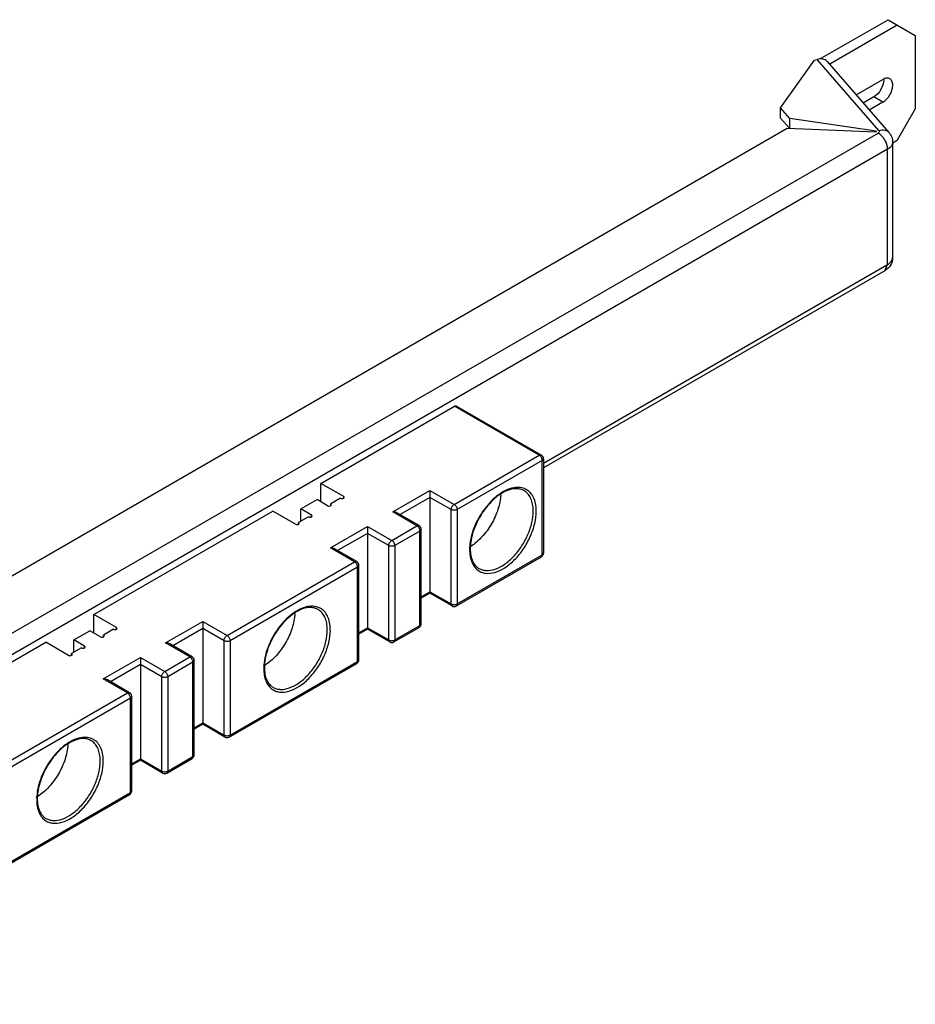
# Model space of a CAD drawing. Header units: millimetres. Extents: x 61 to 470, y 241 to 500.
# Tile 2 of 2: x 260 to 470, y 270 to 500. Entities that reach past the tile are written whole.
import ezdxf

# ---------------------------------------------------------------- set-up
doc = ezdxf.new("R2010")
doc.units = ezdxf.units.MM
doc.header["$LTSCALE"] = 48.13141
doc.layers.get('0').update_dxf_attribs({"linetype": 'CONTINUOUS'})

msp = doc.modelspace()

# ---------------------------------------------------------------- linework, layer by layer
at = {"color": 7, "linetype": 'Continuous'}
for p, q in [((447.51, 490.46), (463.26, 499.55)), ((463.26, 499.55), (469.63, 495.88)), ((449.63, 489.23), (465.39, 498.33)), ((469.63, 495.88), (469.63, 478.73)), ((438.15, 479), (446.05, 490.11)), ((446.05, 490.11), (446.68, 490.29)), ((461.14, 473.68), (446.68, 490.29)), ((449.01, 489.8), (463.48, 473.19)), ((449.63, 489.23), (449.63, 489.09)), ((455.82, 481.98), (462.06, 485.59)), ((459.94, 481.51), (457.47, 480.08)), ((462.06, 480.28), (459.94, 481.51)), ((438.15, 476.55), (438.15, 479)), ((440.36, 476.47), (438.15, 479)), ((462.06, 480.28), (458.89, 478.45)), ((469.63, 478.73), (465.39, 471.38)), ((440.21, 474.18), (438.15, 476.55)), ((460.52, 473.5), (440.36, 476.47)), ((440.36, 474.18), (440.36, 476.47)), ((113.1, 285.63), (439.73, 474.2)), ((439.73, 474.2), (460.48, 473.37)), ((115.04, 273.36), (460.97, 473.08)), ((460.52, 473.37), (460.52, 473.5)), ((460.54, 473.45), (460.52, 473.5)), ((463.17, 469.28), (117.24, 269.56)), ((463.17, 442.34), (463.17, 469.28)), ((464.34, 470.92), (464.34, 443.97)), ((464.4, 470.81), (465.39, 471.38)), ((382.81, 395.94), (463.17, 442.34)), ((462.52, 440.92), (463.17, 442.34)), ((462.52, 440.92), (382.81, 394.9)), ((330.82, 391.24), (362.01, 409.25)), ((362.51, 409.3), (362.01, 409.25)), ((381.81, 397.82), (362.01, 409.25)), ((362.51, 409.3), (382.31, 397.87)), ((361.94, 386.34), (381.81, 397.82)), ((382.51, 396.59), (362.64, 385.12)), ((381.81, 397.82), (382.31, 397.87)), ((382.81, 397), (382.51, 396.59)), ((382.51, 374.55), (382.51, 396.59)), ((382.81, 397), (382.81, 374.95)), ((330.82, 386.92), (330.82, 391.24)), ((336.13, 388.18), (330.82, 391.24)), ((347.58, 384.59), (356.28, 389.61)), ((356.28, 389.61), (361.94, 386.34)), ((356.28, 389.61), (356.28, 365.59)), ((326.16, 385.28), (329.9, 387.45)), ((332.38, 386.02), (329.9, 387.45)), ((335.42, 387.77), (333.09, 386.43)), ((333.23, 386.22), (333.09, 386.43)), ((333.09, 386.07), (333.09, 386.43)), ((336.13, 387.83), (336.13, 388.18)), ((336.27, 387.98), (336.13, 388.18)), ((356.28, 387.98), (349.29, 383.94)), ((361.23, 385.12), (356.28, 387.98)), ((277.79, 360.63), (319.58, 384.75)), ((324.88, 381.69), (319.58, 384.75)), ((328.63, 383.85), (326.16, 385.28)), ((326.16, 382.43), (326.16, 385.28)), ((353.24, 381.32), (347.58, 384.59)), ((353.74, 381.37), (348.58, 384.35)), ((361.23, 363.07), (361.23, 385.12)), ((362.64, 385.12), (362.64, 363.07)), ((327.92, 383.45), (325.59, 382.1)), ((325.59, 381.74), (325.59, 382.1)), ((325.74, 381.89), (325.59, 382.1)), ((328.63, 383.5), (328.63, 383.85)), ((328.78, 383.65), (328.63, 383.85)), ((333.02, 376.18), (341.71, 381.2)), ((341.71, 379.57), (334.72, 375.53)), ((341.71, 381.2), (347.37, 377.93)), ((341.71, 381.2), (341.71, 357.18)), ((346.66, 376.71), (341.71, 379.57)), ((347.37, 377.93), (353.24, 381.32)), ((353.95, 380.1), (348.08, 376.71)), ((353.24, 381.32), (353.74, 381.37)), ((354.24, 380.51), (353.95, 380.1)), ((353.95, 358.05), (353.95, 380.1)), ((354.24, 358.46), (354.24, 380.51)), ((338.67, 372.91), (333.02, 376.18)), ((339.17, 372.96), (334.02, 375.94)), ((346.66, 354.66), (346.66, 376.71)), ((348.08, 376.71), (348.08, 354.66)), ((382.51, 374.55), (382.81, 374.95)), ((308.9, 355.73), (338.67, 372.91)), ((338.67, 372.91), (339.17, 372.96)), ((362.44, 362.62), (382.31, 374.09)), ((362.64, 363.07), (382.51, 374.55)), ((382.31, 374.09), (382.51, 374.55)), ((339.38, 371.69), (309.61, 354.5)), ((339.67, 372.1), (339.38, 371.69)), ((339.38, 349.64), (339.38, 371.69)), ((339.67, 350.05), (339.67, 372.1)), ((354.24, 364.75), (356.28, 365.93)), ((356.28, 365.93), (361.23, 363.07)), ((356.28, 365.59), (354.24, 364.42)), ((356.28, 365.61), (356.28, 365.59)), ((361.44, 362.62), (356.28, 365.59)), ((361.44, 362.62), (361.23, 363.07)), ((362.64, 363.07), (362.44, 362.62)), ((283.09, 357.56), (277.79, 360.63)), ((277.79, 356.3), (277.79, 360.63)), ((294.55, 353.97), (303.25, 358.99)), ((303.25, 358.99), (308.9, 355.73)), ((303.25, 358.99), (303.25, 334.98)), ((273.12, 354.66), (276.87, 356.83)), ((279.35, 355.4), (276.87, 356.83)), ((282.39, 357.16), (280.05, 355.81)), ((283.09, 357.21), (283.09, 357.56)), ((283.24, 357.36), (283.09, 357.56)), ((303.25, 357.36), (296.26, 353.32)), ((308.2, 354.5), (303.25, 357.36)), ((339.67, 356.34), (341.71, 357.52)), ((341.71, 357.18), (339.67, 356.01)), ((341.71, 357.52), (346.66, 354.66)), ((341.71, 357.2), (341.71, 357.18)), ((346.87, 354.21), (341.71, 357.18)), ((347.87, 354.21), (353.74, 357.6)), ((348.08, 354.66), (353.95, 358.05)), ((353.74, 357.6), (353.95, 358.05)), ((353.95, 358.05), (354.24, 358.46)), ((275.6, 353.24), (273.12, 354.66)), ((273.12, 351.81), (273.12, 354.66)), ((280.05, 355.45), (280.05, 355.81)), ((280.2, 355.6), (280.05, 355.81)), ((308.2, 332.46), (308.2, 354.5)), ((309.61, 354.5), (309.61, 332.46)), ((346.87, 354.21), (346.66, 354.66)), ((348.08, 354.66), (347.87, 354.21)), ((224.76, 330.01), (266.55, 354.13)), ((271.85, 351.07), (266.55, 354.13)), ((274.89, 352.83), (272.56, 351.48)), ((275.74, 353.03), (275.6, 353.24)), ((275.6, 352.88), (275.6, 353.24)), ((300.21, 350.7), (294.55, 353.97)), ((300.71, 350.75), (295.55, 353.73)), ((272.7, 351.28), (272.56, 351.48)), ((272.56, 351.13), (272.56, 351.48)), ((279.98, 345.56), (288.68, 350.58)), ((288.68, 350.58), (294.34, 347.32)), ((288.68, 350.58), (288.68, 326.57)), ((294.34, 347.32), (300.21, 350.7)), ((300.21, 350.7), (300.71, 350.75)), ((301.21, 349.89), (300.91, 349.48)), ((301.21, 327.84), (301.21, 349.89)), ((309.61, 332.46), (339.38, 349.64)), ((339.17, 349.19), (339.38, 349.64)), ((339.38, 349.64), (339.67, 350.05)), ((288.68, 348.95), (281.69, 344.91)), ((293.63, 346.09), (288.68, 348.95)), ((300.91, 349.48), (295.04, 346.09)), ((300.91, 327.43), (300.91, 349.48)), ((309.4, 332), (339.17, 349.19)), ((285.64, 342.3), (279.98, 345.56)), ((286.14, 342.34), (280.98, 345.32)), ((293.63, 324.05), (293.63, 346.09)), ((295.04, 346.09), (295.04, 324.05)), ((255.87, 325.11), (285.64, 342.3)), ((286.35, 341.07), (256.58, 323.88)), ((285.64, 342.3), (286.14, 342.34)), ((286.64, 341.48), (286.35, 341.07)), ((286.35, 319.02), (286.35, 341.07)), ((286.64, 319.43), (286.64, 341.48)), ((301.21, 334.14), (303.25, 335.31)), ((303.25, 334.98), (301.21, 333.8)), ((303.25, 335.31), (308.2, 332.46)), ((303.25, 334.99), (303.25, 334.98)), ((308.4, 332), (303.25, 334.98)), ((308.4, 332), (308.2, 332.46)), ((309.61, 332.46), (309.4, 332)), ((286.64, 325.73), (288.68, 326.9)), ((288.68, 326.9), (293.63, 324.05)), ((294.84, 323.59), (300.71, 326.98)), ((295.04, 324.05), (300.91, 327.43)), ((300.71, 326.98), (300.91, 327.43)), ((300.91, 327.43), (301.21, 327.84)), ((288.68, 326.57), (286.64, 325.39)), ((288.68, 326.58), (288.68, 326.57)), ((293.84, 323.59), (288.68, 326.57)), ((293.84, 323.59), (293.63, 324.05)), ((295.04, 324.05), (294.84, 323.59)), ((256.37, 301.38), (286.14, 318.57)), ((256.58, 301.84), (286.35, 319.02)), ((286.14, 318.57), (286.35, 319.02)), ((286.35, 319.02), (286.64, 319.43))]:
    msp.add_line(p, q, dxfattribs=at)
for centre, radius, start, end in [((459.35, 485.49), 2.89, 359.9751, 3.4258), ((381.81, 397), 1, 0, 60.0006), ((377.06, 383.67), 6.65, 103.8789, 105.1313), ((370.96, 384.76), 9.43, 359.9738, 3.223), ((371.22, 384.76), 9.88, 359.9738, 3.223), ((353.24, 380.51), 1, 0, 60.0006), ((360.21, 385.25), 10.38, 300.4419, 302.5896), ((376.01, 375.77), 10.47, 178.8931, 179.9965), ((375.59, 375.77), 10.04, 179.9885, 182.1312), ((375.1, 375.75), 9.56, 182.1398, 183.2468), ((381.81, 374.95), 1, 299.9999, 360), ((338.67, 372.1), 1, 0, 60.0006), ((371.42, 375.05), 5.79, 200.8092, 201.2939), ((328.97, 355.91), 6.65, 103.8789, 105.1313), ((361.94, 363.48), 1, 240.0006, 299.9999), ((322.88, 357), 9.43, 359.9738, 3.223), ((323.13, 357), 9.88, 359.9738, 3.223), ((353.24, 358.46), 1, 299.9999, 360), ((347.37, 355.07), 1, 240.0006, 299.9999), ((300.21, 349.89), 1, 0, 60.0006), ((338.67, 350.05), 1, 299.9999, 360), ((312.12, 357.49), 10.38, 300.4419, 302.5896), ((327.93, 348.01), 10.47, 178.8931, 179.9965), ((327.5, 348.01), 10.04, 179.9885, 182.1312), ((327.02, 347.99), 9.56, 182.1398, 183.2468), ((323.33, 347.29), 5.79, 200.8092, 201.2939), ((285.64, 341.48), 1, 0, 60.0006), ((275.94, 325.3), 6.65, 103.8789, 105.1313), ((308.9, 332.86), 1, 240.0006, 299.9999), ((269.84, 326.38), 9.43, 359.9738, 3.223), ((270.1, 326.38), 9.88, 359.9738, 3.223), ((300.21, 327.84), 1, 299.9999, 360), ((294.34, 324.45), 1, 240.0006, 299.9999), ((259.09, 326.87), 10.38, 300.4419, 302.5896), ((274.9, 317.39), 10.47, 178.8931, 179.9965), ((274.47, 317.39), 10.04, 179.9885, 182.1312), ((285.64, 319.43), 1, 299.9999, 360), ((273.99, 317.37), 9.56, 182.1398, 183.2468), ((270.3, 316.67), 5.79, 200.8092, 201.2939)]:
    msp.add_arc(centre, radius, start, end, dxfattribs=at)
for points, knots in [([(449.01, 489.8), (448.76, 490.09), (447.97, 490.51), (447.1, 490.41), (446.68, 490.29)], [0, 0, 0, 0, 0.463503, 1, 1, 1, 1]), ([(462.24, 485.49), (462.24, 484.7), (461.7, 483.14), (460.62, 481.9), (459.94, 481.51)], [0, 0, 0, 0, 0.500002, 1, 1, 1, 1]), ([(463.69, 485.75), (463.47, 485.88), (462.87, 485.97), (462.33, 485.74), (462.06, 485.59)], [0, 0, 0, 0, 0.449167, 1, 1, 1, 1]), ([(464.36, 484.26), (464.36, 484.57), (464.28, 485.15), (463.91, 485.62), (463.69, 485.75)], [0, 0, 0, 0, 0.550835, 1, 1, 1, 1]), ([(462.06, 480.28), (462.74, 480.68), (463.82, 481.92), (464.36, 483.47), (464.36, 484.26)], [0, 0, 0, 0, 0.499998, 1, 1, 1, 1]), ([(461.14, 473.68), (461.57, 473.81), (462.43, 473.9), (463.23, 473.48), (463.48, 473.19)], [0, 0, 0, 0, 0.536471, 1, 1, 1, 1]), ([(461.14, 473.68), (461.18, 473.64), (461.24, 473.54), (461.24, 473.28), (461.08, 473.14), (460.97, 473.08)], [0, 0, 0, 0, 0.245107, 0.470561, 1, 1, 1, 1]), ([(463.17, 469.28), (463.17, 470.03), (462.65, 471.52), (461.62, 472.7), (460.97, 473.08)], [0, 0, 0, 0, 0.49986, 1, 1, 1, 1]), ([(463.48, 473.19), (463.75, 472.88), (464.18, 472.16), (464.34, 471.33), (464.34, 470.92)], [0, 0, 0, 0, 0.499645, 1, 1, 1, 1]), ([(464.34, 470.92), (464.34, 470.61), (464.06, 469.91), (463.5, 469.47), (463.17, 469.28)], [0, 0, 0, 0, 0.449107, 1, 1, 1, 1]), ([(464.34, 443.97), (464.34, 443.36), (463.99, 442.11), (463.05, 441.23), (462.52, 440.92)], [0, 0, 0, 0, 0.500294, 1, 1, 1, 1]), ([(463.17, 442.34), (463.3, 442.42), (463.77, 442.73), (464.16, 443.19), (464.28, 443.57)], [0, 0, 0, 0, 0.284898, 1, 1, 1, 1]), ([(382.03, 397.64), (382.02, 397.66), (381.95, 397.72), (381.87, 397.78), (381.81, 397.82)], [0, 0, 0, 0, 0.262955, 1, 1, 1, 1]), ([(382.31, 397.29), (382.25, 397.39), (382.16, 397.51), (382.06, 397.62), (382.03, 397.64)], [0, 0, 0, 0, 0.756953, 1, 1, 1, 1]), ([(382.47, 396.88), (382.47, 396.91), (382.42, 397.06), (382.36, 397.19), (382.31, 397.29)], [0, 0, 0, 0, 0.243047, 1, 1, 1, 1]), ([(382.51, 396.59), (382.51, 396.61), (382.51, 396.71), (382.49, 396.81), (382.47, 396.88)], [0, 0, 0, 0, 0.236441, 1, 1, 1, 1]), ([(375.32, 390.1), (374.05, 389.75), (372.19, 388.65), (370.09, 386.65), (368.09, 384.12), (366.26, 380.59), (365.57, 377.47), (365.54, 375.97)], [0, 0, 0, 0, 0.218827, 0.345901, 0.480189, 0.752215, 1, 1, 1, 1]), ([(378.22, 389.56), (377.98, 389.7), (377.45, 389.91), (376.22, 390.09), (374.64, 389.77), (372.9, 388.89), (370.67, 387.21), (368.25, 384.31), (366.28, 380.3), (365.69, 377.36), (365.69, 375.98)], [0, 0, 0, 0, 0.039463, 0.0814, 0.177851, 0.264101, 0.361258, 0.577453, 0.800128, 1, 1, 1, 1]), ([(378.45, 389.97), (378.01, 390.17), (377, 390.39), (375.98, 390.26), (375.46, 390.13)], [0, 0, 0, 0, 0.474818, 1, 1, 1, 1]), ([(380.38, 385.29), (380.35, 385.76), (380.23, 386.66), (379.8, 387.89), (379.13, 388.89), (378.53, 389.38), (378.22, 389.56)], [0, 0, 0, 0, 0.285961, 0.543997, 0.778675, 1, 1, 1, 1]), ([(381.08, 385.31), (381.05, 385.85), (380.91, 386.87), (380.38, 388.25), (379.56, 389.33), (378.83, 389.81), (378.45, 389.97)], [0, 0, 0, 0, 0.287687, 0.54483, 0.777897, 1, 1, 1, 1]), ([(335.42, 387.77), (335.5, 387.73), (335.69, 387.68), (335.99, 387.68), (336.27, 387.84), (336.27, 387.98)], [0, 0, 0, 0, 0.277733, 0.577391, 1, 1, 1, 1]), ([(372.81, 388.59), (372.75, 387.45), (372.26, 385.06), (370.74, 381.71), (368.59, 378.73), (366.76, 377.12), (365.8, 376.5)], [0, 0, 0, 0, 0.239354, 0.500457, 0.761334, 1, 1, 1, 1]), ([(332.38, 386.02), (332.49, 385.95), (332.76, 385.91), (333.04, 385.97), (333.14, 386.05)], [0, 0, 0, 0, 0.51102, 1, 1, 1, 1]), ([(333.14, 386.05), (333.15, 386.06), (333.2, 386.11), (333.23, 386.17), (333.23, 386.22)], [0, 0, 0, 0, 0.284562, 1, 1, 1, 1]), ([(348.58, 384.35), (348.51, 384.39), (348.19, 384.54), (347.84, 384.59), (347.58, 384.59)], [0, 0, 0, 0, 0.24463, 1, 1, 1, 1]), ([(361.23, 385.12), (361.23, 385.36), (361.39, 385.84), (361.73, 386.22), (361.94, 386.34)], [0, 0, 0, 0, 0.500002, 1, 1, 1, 1]), ([(362.64, 385.12), (362.43, 385), (361.94, 384.9), (361.44, 385), (361.23, 385.12)], [0, 0, 0, 0, 0.499999, 1, 1, 1, 1]), ([(361.94, 386.34), (362.15, 386.22), (362.48, 385.84), (362.64, 385.36), (362.64, 385.12)], [0, 0, 0, 0, 0.499999, 1, 1, 1, 1]), ([(367.47, 370.97), (367.72, 370.78), (368.3, 370.46), (369.64, 370.12), (371.6, 370.37), (373.93, 371.53), (376.19, 373.43), (378.2, 375.91), (379.79, 378.76), (380.82, 381.75), (381.1, 383.78), (381.1, 384.75)], [0, 0, 0, 0, 0.043036, 0.087152, 0.184462, 0.299958, 0.433014, 0.577966, 0.726574, 0.869882, 1, 1, 1, 1]), ([(367.72, 371.37), (367.98, 371.22), (368.55, 370.99), (369.85, 370.8), (371.68, 371.15), (373.85, 372.34), (375.93, 374.18), (377.76, 376.53), (379.2, 379.2), (380.14, 381.97), (380.39, 383.85), (380.39, 384.75)], [0, 0, 0, 0, 0.042879, 0.087528, 0.186935, 0.30425, 0.437978, 0.582387, 0.72961, 0.871254, 1, 1, 1, 1]), ([(325.64, 381.72), (325.66, 381.74), (325.7, 381.78), (325.74, 381.85), (325.74, 381.89)], [0, 0, 0, 0, 0.284562, 1, 1, 1, 1]), ([(327.92, 383.45), (328, 383.4), (328.19, 383.35), (328.5, 383.36), (328.78, 383.51), (328.78, 383.65)], [0, 0, 0, 0, 0.277733, 0.577391, 1, 1, 1, 1]), ([(324.88, 381.69), (325, 381.62), (325.27, 381.58), (325.54, 381.64), (325.64, 381.72)], [0, 0, 0, 0, 0.51102, 1, 1, 1, 1]), ([(353.47, 381.15), (353.45, 381.17), (353.38, 381.23), (353.3, 381.29), (353.24, 381.32)], [0, 0, 0, 0, 0.262955, 1, 1, 1, 1]), ([(353.74, 380.8), (353.68, 380.89), (353.6, 381.01), (353.49, 381.12), (353.47, 381.15)], [0, 0, 0, 0, 0.756953, 1, 1, 1, 1]), ([(353.91, 380.38), (353.9, 380.42), (353.86, 380.56), (353.79, 380.7), (353.74, 380.8)], [0, 0, 0, 0, 0.243047, 1, 1, 1, 1]), ([(353.95, 380.1), (353.95, 380.12), (353.94, 380.22), (353.93, 380.31), (353.91, 380.38)], [0, 0, 0, 0, 0.236441, 1, 1, 1, 1]), ([(346.66, 376.71), (346.66, 376.95), (346.83, 377.43), (347.16, 377.81), (347.37, 377.93)], [0, 0, 0, 0, 0.500002, 1, 1, 1, 1]), ([(347.37, 377.93), (347.58, 377.81), (347.91, 377.43), (348.08, 376.95), (348.08, 376.71)], [0, 0, 0, 0, 0.499999, 1, 1, 1, 1]), ([(334.02, 375.94), (333.94, 375.98), (333.63, 376.13), (333.28, 376.18), (333.02, 376.18)], [0, 0, 0, 0, 0.24463, 1, 1, 1, 1]), ([(348.08, 376.71), (347.87, 376.59), (347.37, 376.49), (346.87, 376.59), (346.66, 376.71)], [0, 0, 0, 0, 0.499999, 1, 1, 1, 1]), ([(365.56, 375.21), (365.57, 375.01), (365.64, 374.26), (365.8, 373.51), (366, 373)], [0, 0, 0, 0, 0.265146, 1, 1, 1, 1]), ([(365.69, 375.98), (365.69, 375.45), (365.77, 374.47), (366.16, 373.12), (366.8, 372.06), (367.4, 371.56), (367.72, 371.37)], [0, 0, 0, 0, 0.299192, 0.561622, 0.791083, 1, 1, 1, 1]), ([(338.9, 372.74), (338.88, 372.76), (338.81, 372.82), (338.73, 372.88), (338.67, 372.91)], [0, 0, 0, 0, 0.262955, 1, 1, 1, 1]), ([(339.17, 372.39), (339.12, 372.48), (339.03, 372.6), (338.93, 372.71), (338.9, 372.74)], [0, 0, 0, 0, 0.756953, 1, 1, 1, 1]), ([(366.02, 372.95), (366.18, 372.55), (366.56, 371.81), (367.15, 371.21), (367.47, 370.97)], [0, 0, 0, 0, 0.519225, 1, 1, 1, 1]), ([(339.34, 371.97), (339.33, 372.01), (339.29, 372.15), (339.23, 372.29), (339.17, 372.39)], [0, 0, 0, 0, 0.243047, 1, 1, 1, 1]), ([(339.38, 371.69), (339.38, 371.71), (339.38, 371.81), (339.36, 371.9), (339.34, 371.97)], [0, 0, 0, 0, 0.236441, 1, 1, 1, 1]), ([(327.24, 362.34), (325.96, 361.99), (324.11, 360.89), (322.01, 358.89), (320.01, 356.36), (318.18, 352.83), (317.49, 349.71), (317.46, 348.21)], [0, 0, 0, 0, 0.218827, 0.345901, 0.480189, 0.752215, 1, 1, 1, 1]), ([(330.13, 361.8), (329.9, 361.94), (329.37, 362.15), (328.13, 362.33), (326.56, 362.01), (324.82, 361.13), (322.59, 359.45), (320.17, 356.55), (318.2, 352.54), (317.61, 349.6), (317.61, 348.21)], [0, 0, 0, 0, 0.039463, 0.0814, 0.177851, 0.264101, 0.361258, 0.577453, 0.800128, 1, 1, 1, 1]), ([(330.37, 362.21), (329.93, 362.41), (328.91, 362.63), (327.89, 362.5), (327.38, 362.37)], [0, 0, 0, 0, 0.474818, 1, 1, 1, 1]), ([(332.29, 357.53), (332.27, 358), (332.14, 358.9), (331.71, 360.13), (331.05, 361.13), (330.45, 361.61), (330.13, 361.8)], [0, 0, 0, 0, 0.285961, 0.543997, 0.778675, 1, 1, 1, 1]), ([(333, 357.55), (332.97, 358.09), (332.82, 359.11), (332.3, 360.49), (331.48, 361.57), (330.75, 362.05), (330.37, 362.21)], [0, 0, 0, 0, 0.287687, 0.54483, 0.777897, 1, 1, 1, 1]), ([(361.23, 363.07), (361.25, 363.06), (361.33, 363.02), (361.42, 362.98), (361.5, 362.96)], [0, 0, 0, 0, 0.23644, 1, 1, 1, 1]), ([(361.5, 362.96), (361.53, 362.95), (361.67, 362.92), (361.82, 362.91), (361.94, 362.91)], [0, 0, 0, 0, 0.243047, 1, 1, 1, 1]), ([(361.94, 362.91), (362.05, 362.91), (362.2, 362.92), (362.34, 362.95), (362.38, 362.96)], [0, 0, 0, 0, 0.756953, 1, 1, 1, 1]), ([(362.38, 362.96), (362.4, 362.97), (362.49, 363), (362.58, 363.04), (362.64, 363.07)], [0, 0, 0, 0, 0.262956, 1, 1, 1, 1]), ([(324.73, 360.83), (324.67, 359.69), (324.18, 357.3), (322.66, 353.95), (320.5, 350.97), (318.68, 349.36), (317.71, 348.74)], [0, 0, 0, 0, 0.239354, 0.500457, 0.761334, 1, 1, 1, 1]), ([(282.39, 357.16), (282.46, 357.11), (282.65, 357.06), (282.96, 357.07), (283.24, 357.22), (283.24, 357.36)], [0, 0, 0, 0, 0.277733, 0.577391, 1, 1, 1, 1]), ([(319.38, 343.21), (319.64, 343.02), (320.21, 342.7), (321.56, 342.36), (323.52, 342.61), (325.85, 343.77), (328.11, 345.67), (330.11, 348.15), (331.7, 351), (332.74, 353.99), (333.02, 356.02), (333.02, 356.99)], [0, 0, 0, 0, 0.043036, 0.087152, 0.184462, 0.299958, 0.433014, 0.577966, 0.726574, 0.869882, 1, 1, 1, 1]), ([(319.63, 343.61), (319.89, 343.46), (320.46, 343.23), (321.76, 343.03), (323.6, 343.39), (325.76, 344.58), (327.84, 346.42), (329.68, 348.77), (331.12, 351.44), (332.06, 354.21), (332.31, 356.09), (332.31, 356.99)], [0, 0, 0, 0, 0.042879, 0.087528, 0.186935, 0.30425, 0.437978, 0.582387, 0.72961, 0.871254, 1, 1, 1, 1]), ([(279.35, 355.4), (279.46, 355.33), (279.73, 355.29), (280, 355.35), (280.1, 355.43)], [0, 0, 0, 0, 0.51102, 1, 1, 1, 1]), ([(280.1, 355.43), (280.12, 355.44), (280.17, 355.49), (280.2, 355.56), (280.2, 355.6)], [0, 0, 0, 0, 0.284562, 1, 1, 1, 1]), ([(308.2, 354.5), (308.2, 354.74), (308.36, 355.22), (308.69, 355.61), (308.9, 355.73)], [0, 0, 0, 0, 0.500002, 1, 1, 1, 1]), ([(309.61, 354.5), (309.4, 354.38), (308.9, 354.28), (308.41, 354.38), (308.2, 354.5)], [0, 0, 0, 0, 0.499999, 1, 1, 1, 1]), ([(308.9, 355.73), (309.11, 355.61), (309.44, 355.22), (309.61, 354.74), (309.61, 354.5)], [0, 0, 0, 0, 0.499999, 1, 1, 1, 1]), ([(346.66, 354.66), (346.68, 354.65), (346.77, 354.61), (346.86, 354.57), (346.93, 354.55)], [0, 0, 0, 0, 0.23644, 1, 1, 1, 1]), ([(346.93, 354.55), (346.96, 354.54), (347.11, 354.51), (347.26, 354.5), (347.37, 354.5)], [0, 0, 0, 0, 0.243047, 1, 1, 1, 1]), ([(347.37, 354.5), (347.48, 354.5), (347.63, 354.51), (347.78, 354.54), (347.81, 354.55)], [0, 0, 0, 0, 0.756953, 1, 1, 1, 1]), ([(347.81, 354.55), (347.83, 354.56), (347.93, 354.59), (348.02, 354.63), (348.08, 354.66)], [0, 0, 0, 0, 0.262956, 1, 1, 1, 1]), ([(274.89, 352.83), (274.97, 352.78), (275.16, 352.74), (275.46, 352.74), (275.74, 352.9), (275.74, 353.03)], [0, 0, 0, 0, 0.277733, 0.577391, 1, 1, 1, 1]), ([(295.55, 353.73), (295.48, 353.77), (295.16, 353.92), (294.81, 353.97), (294.55, 353.97)], [0, 0, 0, 0, 0.24463, 1, 1, 1, 1]), ([(271.85, 351.07), (271.97, 351.01), (272.24, 350.96), (272.51, 351.03), (272.61, 351.11)], [0, 0, 0, 0, 0.51102, 1, 1, 1, 1]), ([(272.61, 351.11), (272.62, 351.12), (272.67, 351.16), (272.7, 351.23), (272.7, 351.28)], [0, 0, 0, 0, 0.284562, 1, 1, 1, 1]), ([(300.43, 350.53), (300.42, 350.55), (300.35, 350.61), (300.27, 350.67), (300.21, 350.7)], [0, 0, 0, 0, 0.262955, 1, 1, 1, 1]), ([(300.71, 350.18), (300.65, 350.27), (300.56, 350.4), (300.46, 350.5), (300.43, 350.53)], [0, 0, 0, 0, 0.756953, 1, 1, 1, 1]), ([(300.87, 349.77), (300.87, 349.8), (300.82, 349.94), (300.76, 350.08), (300.71, 350.18)], [0, 0, 0, 0, 0.243047, 1, 1, 1, 1]), ([(300.91, 349.48), (300.91, 349.5), (300.91, 349.6), (300.89, 349.69), (300.87, 349.77)], [0, 0, 0, 0, 0.236441, 1, 1, 1, 1]), ([(293.63, 346.09), (293.63, 346.33), (293.8, 346.81), (294.13, 347.2), (294.34, 347.32)], [0, 0, 0, 0, 0.500002, 1, 1, 1, 1]), ([(294.34, 347.32), (294.55, 347.2), (294.88, 346.81), (295.04, 346.33), (295.04, 346.09)], [0, 0, 0, 0, 0.499999, 1, 1, 1, 1]), ([(317.47, 347.45), (317.49, 347.25), (317.55, 346.5), (317.72, 345.75), (317.92, 345.23)], [0, 0, 0, 0, 0.265146, 1, 1, 1, 1]), ([(317.61, 348.21), (317.61, 347.69), (317.68, 346.7), (318.07, 345.36), (318.72, 344.3), (319.32, 343.79), (319.63, 343.61)], [0, 0, 0, 0, 0.299192, 0.561622, 0.791083, 1, 1, 1, 1]), ([(280.98, 345.32), (280.91, 345.36), (280.59, 345.51), (280.24, 345.56), (279.98, 345.56)], [0, 0, 0, 0, 0.24463, 1, 1, 1, 1]), ([(295.04, 346.09), (294.83, 345.97), (294.34, 345.87), (293.84, 345.97), (293.63, 346.09)], [0, 0, 0, 0, 0.499999, 1, 1, 1, 1]), ([(317.94, 345.19), (318.09, 344.79), (318.48, 344.05), (319.06, 343.44), (319.38, 343.21)], [0, 0, 0, 0, 0.519225, 1, 1, 1, 1]), ([(285.87, 342.12), (285.85, 342.14), (285.78, 342.2), (285.7, 342.26), (285.64, 342.3)], [0, 0, 0, 0, 0.262955, 1, 1, 1, 1]), ([(286.14, 341.77), (286.08, 341.86), (286, 341.99), (285.89, 342.09), (285.87, 342.12)], [0, 0, 0, 0, 0.756953, 1, 1, 1, 1]), ([(286.31, 341.36), (286.3, 341.39), (286.26, 341.53), (286.2, 341.67), (286.14, 341.77)], [0, 0, 0, 0, 0.243047, 1, 1, 1, 1]), ([(286.35, 341.07), (286.35, 341.09), (286.34, 341.19), (286.33, 341.29), (286.31, 341.36)], [0, 0, 0, 0, 0.236441, 1, 1, 1, 1]), ([(274.2, 331.72), (272.93, 331.37), (271.07, 330.27), (268.98, 328.27), (266.97, 325.74), (265.14, 322.21), (264.46, 319.09), (264.43, 317.59)], [0, 0, 0, 0, 0.218827, 0.345901, 0.480189, 0.752215, 1, 1, 1, 1]), ([(277.1, 331.18), (276.86, 331.32), (276.33, 331.54), (275.1, 331.71), (273.53, 331.39), (271.78, 330.51), (269.55, 328.83), (267.13, 325.94), (265.16, 321.92), (264.57, 318.98), (264.57, 317.6)], [0, 0, 0, 0, 0.039463, 0.0814, 0.177851, 0.264101, 0.361258, 0.577453, 0.800128, 1, 1, 1, 1]), ([(277.33, 331.6), (276.89, 331.79), (275.88, 332.01), (274.86, 331.88), (274.34, 331.75)], [0, 0, 0, 0, 0.474818, 1, 1, 1, 1]), ([(279.97, 326.93), (279.94, 327.47), (279.79, 328.49), (279.26, 329.87), (278.44, 330.95), (277.72, 331.43), (277.33, 331.6)], [0, 0, 0, 0, 0.287687, 0.54483, 0.777897, 1, 1, 1, 1]), ([(308.2, 332.46), (308.22, 332.44), (308.3, 332.4), (308.39, 332.37), (308.46, 332.35)], [0, 0, 0, 0, 0.23644, 1, 1, 1, 1]), ([(308.46, 332.35), (308.5, 332.34), (308.64, 332.3), (308.79, 332.29), (308.9, 332.29)], [0, 0, 0, 0, 0.243047, 1, 1, 1, 1]), ([(308.9, 332.29), (309.02, 332.29), (309.16, 332.3), (309.31, 332.34), (309.34, 332.35)], [0, 0, 0, 0, 0.756953, 1, 1, 1, 1]), ([(309.34, 332.35), (309.37, 332.35), (309.46, 332.38), (309.55, 332.42), (309.61, 332.46)], [0, 0, 0, 0, 0.262956, 1, 1, 1, 1]), ([(271.7, 330.22), (271.64, 329.07), (271.14, 326.68), (269.63, 323.33), (267.47, 320.35), (265.65, 318.74), (264.68, 318.12)], [0, 0, 0, 0, 0.239354, 0.500457, 0.761334, 1, 1, 1, 1]), ([(279.26, 326.91), (279.23, 327.38), (279.11, 328.28), (278.68, 329.51), (278.02, 330.51), (277.42, 331), (277.1, 331.18)], [0, 0, 0, 0, 0.285961, 0.543997, 0.778675, 1, 1, 1, 1]), ([(266.35, 312.59), (266.61, 312.4), (267.18, 312.08), (268.53, 311.74), (270.49, 311.99), (272.82, 313.15), (275.07, 315.05), (277.08, 317.53), (278.67, 320.39), (279.7, 323.37), (279.98, 325.41), (279.98, 326.37)], [0, 0, 0, 0, 0.043036, 0.087152, 0.184462, 0.299958, 0.433014, 0.577966, 0.726574, 0.869882, 1, 1, 1, 1]), ([(266.6, 312.99), (266.86, 312.84), (267.43, 312.61), (268.73, 312.42), (270.57, 312.77), (272.73, 313.96), (274.81, 315.8), (276.64, 318.15), (278.09, 320.82), (279.02, 323.59), (279.28, 325.48), (279.28, 326.37)], [0, 0, 0, 0, 0.042879, 0.087528, 0.186935, 0.30425, 0.437978, 0.582387, 0.72961, 0.871254, 1, 1, 1, 1]), ([(293.63, 324.05), (293.65, 324.03), (293.73, 323.99), (293.83, 323.96), (293.9, 323.94)], [0, 0, 0, 0, 0.23644, 1, 1, 1, 1]), ([(293.9, 323.94), (293.93, 323.93), (294.08, 323.89), (294.22, 323.88), (294.34, 323.88)], [0, 0, 0, 0, 0.243047, 1, 1, 1, 1]), ([(294.34, 323.88), (294.45, 323.88), (294.6, 323.89), (294.74, 323.93), (294.78, 323.94)], [0, 0, 0, 0, 0.756953, 1, 1, 1, 1]), ([(294.78, 323.94), (294.8, 323.94), (294.89, 323.97), (294.98, 324.01), (295.04, 324.05)], [0, 0, 0, 0, 0.262956, 1, 1, 1, 1]), ([(264.57, 317.6), (264.57, 317.07), (264.65, 316.09), (265.04, 314.75), (265.69, 313.68), (266.28, 313.18), (266.6, 312.99)], [0, 0, 0, 0, 0.299192, 0.561622, 0.791083, 1, 1, 1, 1]), ([(264.44, 316.83), (264.45, 316.63), (264.52, 315.88), (264.69, 315.13), (264.89, 314.62)], [0, 0, 0, 0, 0.265146, 1, 1, 1, 1]), ([(264.9, 314.57), (265.06, 314.17), (265.45, 313.43), (266.03, 312.83), (266.35, 312.59)], [0, 0, 0, 0, 0.519225, 1, 1, 1, 1])]:
    msp.add_open_spline(points, degree=3, knots=knots, dxfattribs=at)
for points in [[(449.63, 489.23), (449.6, 489.21), (449.57, 489.2), (449.55, 489.17)], [(460.48, 473.37), (460.51, 473.38), (460.54, 473.41), (460.54, 473.45)], [(464.28, 443.57), (464.32, 443.7), (464.34, 443.84), (464.34, 443.97)]]:
    msp.add_open_spline(points, degree=3, dxfattribs=at)

doc.saveas('drawing.dxf')
